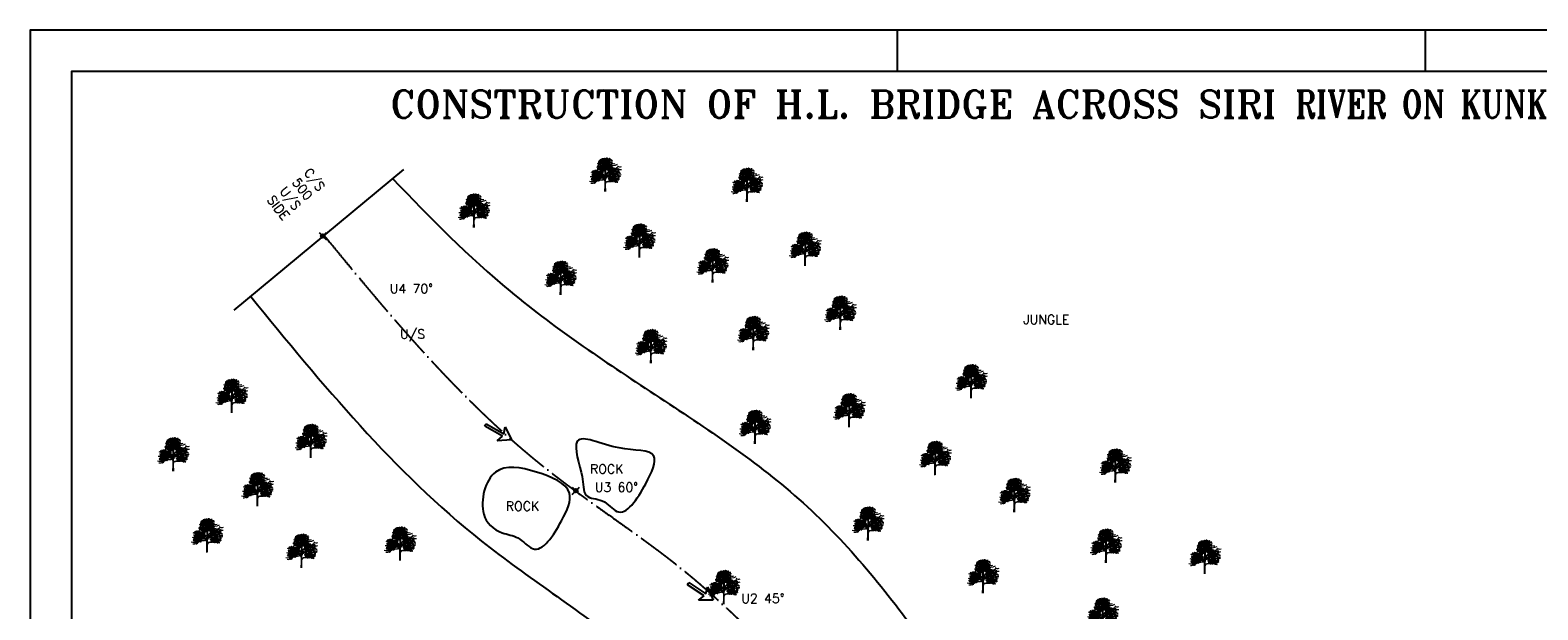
# Model space of a CAD drawing. Header units: millimetres. Extents: x 1046342 to 4871194, y -320379 to 624621.
# Tile 11 of 12: x 3534694 to 4356348, y 308894 to 624621. Entities that reach past the tile are written whole.
import ezdxf

# ---------------------------------------------------------------- set-up
doc = ezdxf.new("R2010")
doc.units = ezdxf.units.MM
doc.header["$LTSCALE"] = 1000
doc.header["$PDMODE"] = 35
doc.header["$PDSIZE"] = 2000
doc.linetypes.add('ACAD_ISO04W100', pattern=[30, 24, -3, 0, -3])
doc.styles.get("Standard").update_dxf_attribs({"font": 'romans.shx'})

# ---------------------------------------------------------------- blocks, each defined once
blk = doc.blocks.new('A2')
for p, q in [((0, 420), (0, 170)), ((210, 420), (210, 410)), ((338, 410), (338, 420))]:
    blk.add_line(p, q)
for points in [[(0, 0), (594, 0), (594, 420), (0, 420)], [(10, 10), (584, 10), (584, 410), (10, 410)]]:
    blk.add_lwpolyline(points, close=True)
blk = doc.blocks.new('ARROW 11')
for p, q in [((-64.1, 0), (-64.1, 2.8)), ((-64.1, 2.8), (-20.9, 2.8)), ((-64.1, -2.8), (-64.1, 0)), ((-20.9, 2.8), (-25.9, 17.5)), ((-25.9, 17.5), (0, 0)), ((0, 0), (-25.9, -17.5)), ((-20.9, -2.8), (-64.1, -2.8)), ((-25.9, -17.5), (-20.9, -2.8))]:
    blk.add_line(p, q)
blk = doc.blocks.new('TREE 34')
at = {"lineweight": 0}
for p, q in [((-0.6, 128.7), (-0.2, 155.6)), ((-0.5, 90.1), (-0.5, 116.2)), ((2.1, 55.8), (2.4, 94.5)), ((-2.8, -0.3), (-1.6, 33.9)), ((-1.6, 33.9), (-1.6, 59.8)), ((-1.4, 69), (-1.1, 82.5)), ((1.9, 37.9), (2, 47.6)), ((2.2, 0), (1.9, 37.9))]:
    blk.add_line(p, q, dxfattribs=at)
at = {"color": 0, "linetype": 'ByBlock', "lineweight": 0}
for centre, radius, start, end in [((-36.2, 178.4), 5.53, 17.29067, 114.82827), ((-33.2, 185.2), 5.65, 198.62033, 293.4986), ((-29.2, 182.6), 5.65, 76.61181, 171.49008), ((-33.4, 188.8), 5.53, 255.28214, 352.81974), ((-21.3, 183.6), 5.65, 76.61181, 171.49008), ((-25.4, 189.8), 5.53, 255.28214, 352.81974), ((-20, 188.3), 5.65, 76.61181, 171.49008), ((-24.2, 194.5), 5.53, 255.28214, 352.81974), ((-19.9, 175.8), 5.65, 76.61181, 171.49008), ((-24.1, 182), 5.53, 255.28214, 352.81974), ((-19.5, 177.1), 5.65, 76.61181, 171.49008), ((-19.5, 177.1), 5.65, 76.61181, 171.49008), ((-23.7, 183.3), 5.53, 255.28214, 352.81974), ((-23.7, 183.3), 5.53, 255.28214, 352.81974), ((-19.7, 179.4), 5.53, 17.29067, 114.82827), ((-16.7, 186.2), 5.65, 198.62033, 293.4986), ((-18.8, 185.2), 5.53, 17.29067, 114.82827), ((-15.8, 192.1), 5.65, 198.62033, 293.4986), ((-6.6, 180.9), 5.65, 76.61181, 171.49008), ((-10.8, 187.1), 5.53, 255.28214, 352.81974), ((-6.4, 179.4), 5.65, 76.61181, 171.49008), ((-10.6, 185.6), 5.53, 255.28214, 352.81974), ((-7, 189.7), 5.65, 231.61691, 326.49518), ((-3.1, 177.7), 5.65, 76.61181, 171.49008), ((-7.2, 183.9), 5.53, 255.28214, 352.81974), ((-2.6, 192), 5.65, 76.61181, 171.49008), ((-6.8, 198.2), 5.53, 255.28214, 352.81974), ((-3.1, 202.3), 5.65, 231.61691, 326.49518), ((0.8, 190.3), 5.65, 76.61181, 171.49008), ((-3.4, 196.5), 5.53, 255.28214, 352.81974), ((1.5, 176.9), 5.65, 76.61181, 171.49008), ((-2.6, 183.1), 5.53, 255.28214, 352.81974), ((4.1, 184.9), 5.65, 76.61181, 171.49008), ((-0.1, 191.1), 5.53, 255.28214, 352.81974), ((5.4, 189.5), 5.65, 76.61181, 171.49008), ((1.2, 195.7), 5.53, 255.28214, 352.81974), ((5.9, 181.3), 5.65, 76.61181, 171.49008), ((1.7, 187.5), 5.53, 255.28214, 352.81974), ((7.9, 175.7), 5.65, 76.61181, 171.49008), ((3.7, 181.9), 5.53, 255.28214, 352.81974), ((8.2, 175), 5.65, 76.61181, 171.49008), ((8.2, 175), 5.65, 76.61181, 171.49008), ((4, 181.2), 5.53, 255.28214, 352.81974), ((4, 181.2), 5.53, 255.28214, 352.81974), ((8.7, 177.7), 5.65, 76.61181, 171.49008), ((9.7, 193.9), 5.65, 76.61181, 171.49008), ((5.5, 200.1), 5.53, 255.28214, 352.81974), ((10.9, 190.3), 5.65, 76.61181, 171.49008), ((6.7, 196.5), 5.53, 255.28214, 352.81974), ((8.5, 179.9), 5.53, 17.29067, 114.82827), ((11.5, 186.7), 5.65, 198.62033, 293.4986), ((12.3, 182.5), 5.65, 76.61181, 171.49008), ((8.1, 188.7), 5.53, 255.28214, 352.81974), ((12.7, 183.8), 5.65, 76.61181, 171.49008), ((12.7, 183.8), 5.65, 76.61181, 171.49008), ((8.5, 190), 5.53, 255.28214, 352.81974), ((8.5, 190), 5.53, 255.28214, 352.81974), ((9.4, 179.4), 5.53, 17.29067, 114.82827), ((12.4, 186.3), 5.65, 198.62033, 293.4986), ((12.4, 186.1), 5.53, 17.29067, 114.82827), ((15.5, 192.9), 5.65, 198.62033, 293.4986), ((13.3, 191.9), 5.53, 17.29067, 114.82827), ((16.4, 198.8), 5.65, 198.62033, 293.4986), ((20.2, 179.5), 5.65, 76.61181, 171.49008), ((16, 185.6), 5.53, 255.28214, 352.81974), ((17.3, 175.3), 5.53, 17.29067, 114.82827), ((20.3, 182.1), 5.65, 198.62033, 293.4986), ((24.3, 179.6), 5.65, 76.61181, 171.49008), ((20.1, 185.7), 5.53, 255.28214, 352.81974), ((25.5, 187.6), 5.65, 76.61181, 171.49008), ((21.4, 193.8), 5.53, 255.28214, 352.81974), ((26.2, 190.6), 5.53, 50.28724, 147.82484), ((25, 198), 5.65, 231.61691, 326.49518), ((-77.9, 97.6), 5.65, 15.23442, 110.1127), ((-74.5, 104.2), 5.53, 193.90476, 291.44236), ((-76.9, 92.7), 5.65, 15.23442, 110.1127), ((-73.4, 99.4), 5.53, 193.90476, 291.44236), ((-71.4, 117.7), 5.65, 76.61181, 171.49008), ((-75.6, 123.9), 5.53, 255.28214, 352.81974), ((-69, 113.2), 5.65, 76.61181, 171.49008), ((-73.2, 119.4), 5.53, 255.28214, 352.81974), ((-72, 95.9), 5.65, 15.23442, 110.1127), ((-68.6, 102.5), 5.53, 193.90476, 291.44236), ((-65.2, 100.2), 5.65, 76.61181, 171.49008), ((-69.4, 106.4), 5.53, 255.28214, 352.81974), ((-68, 88.6), 5.65, 15.23442, 110.1127), ((-64.6, 95.3), 5.53, 193.90476, 291.44236), ((-67.9, 84.9), 5.65, 15.23442, 110.1127), ((-64.4, 91.5), 5.53, 193.90476, 291.44236), ((-63.9, 104.6), 5.65, 76.61181, 171.49008), ((-68, 110.8), 5.53, 255.28214, 352.81974), ((-65.8, 113.9), 5.53, 17.29067, 114.82827), ((-62.7, 120.7), 5.65, 198.62033, 293.4986), ((-63.2, 107.6), 5.53, 50.28724, 147.82484), ((-64.4, 115), 5.65, 231.61691, 326.49518), ((-64, 92.6), 5.65, 15.23442, 110.1127), ((-60.6, 99.3), 5.53, 193.90476, 291.44236), ((-60, 120.7), 5.65, 76.61181, 171.49008), ((-64.2, 126.8), 5.53, 255.28214, 352.81974), ((-60.9, 98.1), 5.65, 15.23442, 110.1127), ((-57.4, 104.8), 5.53, 193.90476, 291.44236), ((-56.7, 115.2), 5.65, 76.61181, 171.49008), ((-60.8, 121.4), 5.53, 255.28214, 352.81974), ((-55.9, 108.5), 5.65, 76.61181, 171.49008), ((-60.1, 114.7), 5.53, 255.28214, 352.81974), ((-59.3, 93.7), 5.65, 15.23442, 110.1127), ((-55.9, 100.4), 5.53, 193.90476, 291.44236), ((-55.4, 119.9), 5.65, 76.61181, 171.49008), ((-59.6, 126.1), 5.53, 255.28214, 352.81974), ((-54.7, 113.1), 5.65, 76.61181, 171.49008), ((-58.8, 119.3), 5.53, 255.28214, 352.81974), ((-52.2, 107.1), 5.65, 76.61181, 171.49008), ((-56.4, 113.3), 5.53, 255.28214, 352.81974), ((-54.9, 108.8), 5.53, 17.29067, 114.82827), ((-51.9, 115.6), 5.65, 198.62033, 293.4986), ((-51.1, 119.9), 5.65, 76.61181, 171.49008), ((-55.3, 126.1), 5.53, 255.28214, 352.81974), ((-50.4, 85), 5.65, 76.61181, 171.49008), ((-54.6, 91.2), 5.53, 255.28214, 352.81974), ((-53.4, 92), 5.65, 15.23442, 110.1127), ((-50, 98.7), 5.53, 193.90476, 291.44236), ((-51, 95.4), 5.65, 231.61691, 326.49518), ((-47.8, 118.2), 5.65, 76.61181, 171.49008), ((-51.9, 124.4), 5.53, 255.28214, 352.81974), ((-44.4, 112.8), 5.65, 76.61181, 171.49008), ((-48.6, 119), 5.53, 255.28214, 352.81974), ((-43.2, 117.4), 5.65, 76.61181, 171.49008), ((-47.3, 123.6), 5.53, 255.28214, 352.81974), ((-42.7, 104.5), 5.65, 76.61181, 171.49008), ((-46.9, 110.7), 5.53, 255.28214, 352.81974), ((-42.1, 107.5), 5.53, 50.28724, 147.82484), ((-43.3, 114.8), 5.65, 231.61691, 326.49518), ((-39.4, 108.9), 5.65, 76.61181, 171.49008), ((-39.4, 108.9), 5.65, 76.61181, 171.49008), ((-42.7, 99), 5.65, 15.23442, 110.1127), ((-39.2, 105.6), 5.53, 193.90476, 291.44236), ((-37.8, 161), 5.65, 76.61181, 171.49008), ((-42, 167.2), 5.53, 255.28214, 352.81974), ((-37, 137.8), 5.65, 76.61181, 171.49008), ((-41.1, 144), 5.53, 255.28214, 352.81974), ((-37.2, 164), 5.53, 50.28724, 147.82484), ((-38.4, 171.4), 5.65, 231.61691, 326.49518), ((-36.6, 118), 5.65, 198.62033, 293.4986), ((-36.3, 140.7), 5.53, 50.28724, 147.82484), ((-37.5, 148.1), 5.65, 231.61691, 326.49518), ((-35.2, 94.7), 5.65, 76.61181, 171.49008), ((-39.4, 100.9), 5.53, 255.28214, 352.81974), ((-34.8, 108.4), 5.65, 76.61181, 171.49008), ((-39, 114.6), 5.53, 255.28214, 352.81974), ((-34.4, 165.5), 5.65, 76.61181, 171.49008), ((-34.4, 165.5), 5.65, 76.61181, 171.49008), ((-34.5, 159.4), 5.65, 76.61181, 171.49008), ((-38.6, 165.5), 5.53, 255.28214, 352.81974), ((-37.8, 102.1), 5.65, 15.23442, 110.1127), ((-34.4, 108.8), 5.53, 193.90476, 291.44236), ((-33.6, 142.2), 5.65, 76.61181, 171.49008), ((-33.6, 142.2), 5.65, 76.61181, 171.49008), ((-33.6, 136.1), 5.65, 76.61181, 171.49008), ((-37.8, 142.3), 5.53, 255.28214, 352.81974), ((-36.8, 97.3), 5.65, 15.23442, 110.1127), ((-33.3, 103.9), 5.53, 193.90476, 291.44236), ((-32.9, 88.4), 5.65, 76.61181, 171.49008), ((-32.9, 88.4), 5.65, 76.61181, 171.49008), ((-37, 94.6), 5.53, 255.28214, 352.81974), ((-37, 94.6), 5.53, 255.28214, 352.81974), ((-31.1, 153.9), 5.65, 76.61181, 171.49008), ((-30.8, 151.3), 5.65, 198.62033, 293.4986), ((-30.2, 130.7), 5.65, 76.61181, 171.49008), ((-34.4, 136.9), 5.53, 255.28214, 352.81974), ((-29.9, 164.9), 5.65, 76.61181, 171.49008), ((-34.1, 171.1), 5.53, 255.28214, 352.81974), ((-29.8, 158.6), 5.65, 76.61181, 171.49008), ((-34, 164.8), 5.53, 255.28214, 352.81974), ((-29, 141.6), 5.65, 76.61181, 171.49008), ((-33.2, 147.8), 5.53, 255.28214, 352.81974), ((-29, 135.3), 5.65, 76.61181, 171.49008), ((-33.2, 141.5), 5.53, 255.28214, 352.81974), ((-28.5, 106.5), 5.65, 76.61181, 171.49008), ((-32.7, 112.7), 5.53, 255.28214, 352.81974), ((-31.9, 100.4), 5.65, 15.23442, 110.1127), ((-28.5, 107.1), 5.53, 193.90476, 291.44236), ((-29.1, 116.8), 5.65, 231.61691, 326.49518), ((-25.1, 104.8), 5.65, 76.61181, 171.49008), ((-29.3, 111), 5.53, 255.28214, 352.81974), ((-25.3, 147.5), 5.53, 50.28724, 147.82484), ((-26.5, 154.8), 5.65, 231.61691, 326.49518), ((-25.3, 132.3), 5.53, 50.28724, 147.82484), ((-26.5, 139.7), 5.65, 231.61691, 326.49518), ((-24.3, 169), 5.65, 76.61181, 171.49008), ((-28.5, 175.2), 5.53, 255.28214, 352.81974), ((-27.9, 93.2), 5.65, 15.23442, 110.1127), ((-24.5, 99.8), 5.53, 193.90476, 291.44236), ((-27.8, 89.4), 5.65, 15.23442, 110.1127), ((-24.3, 96), 5.53, 193.90476, 291.44236), ((-23.4, 171), 5.65, 76.61181, 171.49008), ((-26.2, 85), 5.65, 15.23442, 110.1127), ((-22.8, 91.6), 5.53, 193.90476, 291.44236), ((-22.5, 148.9), 5.65, 76.61181, 171.49008), ((-22.5, 148.9), 5.65, 76.61181, 171.49008), ((-22.6, 142.8), 5.65, 76.61181, 171.49008), ((-26.7, 149), 5.53, 255.28214, 352.81974), ((-22.5, 133.7), 5.65, 76.61181, 171.49008), ((-22.5, 133.7), 5.65, 76.61181, 171.49008), ((-22.6, 127.6), 5.65, 76.61181, 171.49008), ((-26.7, 133.8), 5.53, 255.28214, 352.81974), ((-22.4, 135.9), 5.65, 198.62033, 293.4986), ((-23.7, 173.2), 5.53, 17.29067, 114.82827), ((-20.7, 180), 5.65, 198.62033, 293.4986), ((-23.9, 97.2), 5.65, 15.23442, 110.1127), ((-20.5, 103.8), 5.53, 193.90476, 291.44236), ((-21, 114.5), 5.53, 50.28724, 147.82484), ((-22.1, 121.9), 5.65, 231.61691, 326.49518), ((-22.8, 172.7), 5.53, 17.29067, 114.82827), ((-19.8, 179.6), 5.65, 198.62033, 293.4986), ((-19.8, 158), 5.65, 198.62033, 293.4986), ((-19.8, 142.8), 5.65, 198.62033, 293.4986), ((-18.2, 115.9), 5.65, 76.61181, 171.49008), ((-18.2, 115.9), 5.65, 76.61181, 171.49008), ((-18.2, 109.8), 5.65, 76.61181, 171.49008), ((-22.4, 116), 5.53, 255.28214, 352.81974), ((-18, 148.4), 5.65, 76.61181, 171.49008), ((-22.2, 154.6), 5.53, 255.28214, 352.81974), ((-18, 133.2), 5.65, 76.61181, 171.49008), ((-22.2, 139.4), 5.53, 255.28214, 352.81974), ((-17.9, 166.8), 5.65, 76.61181, 171.49008), ((-22.1, 173), 5.53, 255.28214, 352.81974), ((-18, 142), 5.65, 76.61181, 171.49008), ((-22.1, 148.2), 5.53, 255.28214, 352.81974), ((-18, 126.9), 5.65, 76.61181, 171.49008), ((-22.1, 133), 5.53, 255.28214, 352.81974), ((-20.8, 102.7), 5.65, 15.23442, 110.1127), ((-17.3, 109.3), 5.53, 193.90476, 291.44236), ((-19.2, 98.3), 5.65, 15.23442, 110.1127), ((-15.8, 104.9), 5.53, 193.90476, 291.44236), ((-15.5, 160.5), 5.65, 76.61181, 171.49008), ((-15.5, 160.5), 5.65, 76.61181, 171.49008), ((-19.7, 166.7), 5.53, 255.28214, 352.81974), ((-19.7, 166.7), 5.53, 255.28214, 352.81974), ((-15.4, 125), 5.65, 198.62033, 293.4986), ((-13.7, 115.4), 5.65, 76.61181, 171.49008), ((-17.8, 121.6), 5.53, 255.28214, 352.81974), ((-13.6, 109.1), 5.65, 76.61181, 171.49008), ((-17.8, 115.2), 5.53, 255.28214, 352.81974), ((-15.8, 162.7), 5.53, 17.29067, 114.82827), ((-12.8, 169.5), 5.65, 198.62033, 293.4986), ((-12, 172.8), 5.65, 76.61181, 171.49008), ((-16.2, 178.9), 5.53, 255.28214, 352.81974), ((-14.9, 168.6), 5.53, 17.29067, 114.82827), ((-11.8, 175.4), 5.65, 198.62033, 293.4986), ((-11.4, 127.5), 5.53, 50.28724, 147.82484), ((-12.6, 134.9), 5.65, 231.61691, 326.49518), ((-13.3, 96.6), 5.65, 15.23442, 110.1127), ((-9.9, 103.2), 5.53, 193.90476, 291.44236), ((-10.5, 144), 5.53, 50.28724, 147.82484), ((-11.7, 151.4), 5.65, 231.61691, 326.49518), ((-8.7, 129), 5.65, 76.61181, 171.49008), ((-8.7, 129), 5.65, 76.61181, 171.49008), ((-8.7, 122.9), 5.65, 76.61181, 171.49008), ((-12.8, 129), 5.53, 255.28214, 352.81974), ((-7.9, 172.9), 5.65, 76.61181, 171.49008), ((-12, 179), 5.53, 255.28214, 352.81974), ((-7.8, 145.5), 5.65, 76.61181, 171.49008), ((-7.8, 145.5), 5.65, 76.61181, 171.49008), ((-7.8, 139.4), 5.65, 76.61181, 171.49008), ((-12, 145.5), 5.53, 255.28214, 352.81974), ((-7.5, 157.5), 5.53, 50.28724, 147.82484), ((-8.7, 164.8), 5.65, 231.61691, 326.49518), ((-5.9, 138), 5.65, 198.62033, 293.4986), ((-5, 154.5), 5.65, 198.62033, 293.4986), ((-4.7, 158.9), 5.65, 76.61181, 171.49008), ((-4.7, 158.9), 5.65, 76.61181, 171.49008), ((-4.7, 152.8), 5.65, 76.61181, 171.49008), ((-8.9, 159), 5.53, 255.28214, 352.81974), ((-4.1, 128.4), 5.65, 76.61181, 171.49008), ((-8.3, 134.6), 5.53, 255.28214, 352.81974), ((-4.1, 122.1), 5.65, 76.61181, 171.49008), ((-8.2, 128.3), 5.53, 255.28214, 352.81974), ((-3.2, 144.9), 5.65, 76.61181, 171.49008), ((-7.4, 151.1), 5.53, 255.28214, 352.81974), ((-3.2, 138.6), 5.65, 76.61181, 171.49008), ((-7.4, 144.8), 5.53, 255.28214, 352.81974), ((-2, 168), 5.65, 198.62033, 293.4986), ((-0.7, 163), 5.65, 76.61181, 171.49008), ((-4.9, 169.2), 5.53, 255.28214, 352.81974), ((-0.2, 158.4), 5.65, 76.61181, 171.49008), ((-4.4, 164.5), 5.53, 255.28214, 352.81974), ((-0.1, 152), 5.65, 76.61181, 171.49008), ((-4.3, 158.2), 5.53, 255.28214, 352.81974), ((0.3, 172.3), 5.65, 76.61181, 171.49008), ((-3.9, 178.5), 5.53, 255.28214, 352.81974), ((-2.9, 159.7), 5.65, 15.23442, 110.1127), ((0.5, 166.3), 5.53, 193.90476, 291.44236), ((4.6, 155.5), 5.65, 76.61181, 171.49008), ((0.4, 161.7), 5.53, 255.28214, 352.81974), ((1.9, 162.9), 5.65, 15.23442, 110.1127), ((5.4, 169.5), 5.53, 193.90476, 291.44236), ((3, 158), 5.65, 15.23442, 110.1127), ((6.4, 164.6), 5.53, 193.90476, 291.44236), ((6.9, 149.1), 5.65, 76.61181, 171.49008), ((6.9, 149.1), 5.65, 76.61181, 171.49008), ((2.7, 155.3), 5.53, 255.28214, 352.81974), ((2.7, 155.3), 5.53, 255.28214, 352.81974), ((7.3, 91), 5.53, 50.28724, 147.82484), ((6.1, 98.4), 5.65, 231.61691, 326.49518), ((9, 134.4), 5.53, 50.28724, 147.82484), ((7.8, 141.8), 5.65, 231.61691, 326.49518), ((10, 92.5), 5.65, 76.61181, 171.49008), ((10, 92.5), 5.65, 76.61181, 171.49008), ((10, 86.4), 5.65, 76.61181, 171.49008), ((5.8, 92.6), 5.53, 255.28214, 352.81974), ((11.3, 167.2), 5.65, 76.61181, 171.49008), ((7.1, 173.4), 5.53, 255.28214, 352.81974), ((7.9, 161.2), 5.65, 15.23442, 110.1127), ((11.3, 167.8), 5.53, 193.90476, 291.44236), ((11.8, 135.9), 5.65, 76.61181, 171.49008), ((11.8, 135.9), 5.65, 76.61181, 171.49008), ((11.8, 129.8), 5.65, 76.61181, 171.49008), ((7.6, 136), 5.53, 255.28214, 352.81974), ((8.9, 144.6), 5.65, 15.23442, 110.1127), ((12.3, 151.2), 5.53, 193.90476, 291.44236), ((10.7, 177.5), 5.65, 231.61691, 326.49518), ((12.8, 101.6), 5.65, 198.62033, 293.4986), ((14.3, 173.5), 5.65, 76.61181, 171.49008), ((10.1, 179.7), 5.53, 255.28214, 352.81974), ((14.6, 91.9), 5.65, 76.61181, 171.49008), ((10.4, 98.1), 5.53, 255.28214, 352.81974), ((14.6, 85.6), 5.65, 76.61181, 171.49008), ((10.4, 91.8), 5.53, 255.28214, 352.81974), ((14.6, 165.5), 5.65, 76.61181, 171.49008), ((10.5, 171.7), 5.53, 255.28214, 352.81974), ((14.5, 145), 5.65, 198.62033, 293.4986), ((11.9, 153.9), 5.65, 15.23442, 110.1127), ((15.3, 160.5), 5.53, 193.90476, 291.44236), ((12, 150.1), 5.65, 15.23442, 110.1127), ((15.4, 156.8), 5.53, 193.90476, 291.44236), ((16.3, 135.3), 5.65, 76.61181, 171.49008), ((12.1, 141.5), 5.53, 255.28214, 352.81974), ((16.4, 129), 5.65, 76.61181, 171.49008), ((12.2, 135.2), 5.53, 255.28214, 352.81974), ((16.6, 167.2), 5.65, 76.61181, 171.49008), ((16.6, 167.2), 5.65, 76.61181, 171.49008), ((12.5, 173.4), 5.53, 255.28214, 352.81974), ((12.5, 173.4), 5.53, 255.28214, 352.81974), ((13.5, 145.7), 5.65, 15.23442, 110.1127), ((17, 152.4), 5.53, 193.90476, 291.44236), ((15.8, 157.9), 5.65, 15.23442, 110.1127), ((19.3, 164.5), 5.53, 193.90476, 291.44236), ((16.4, 169.4), 5.53, 17.29067, 114.82827), ((19.4, 176.2), 5.65, 198.62033, 293.4986), ((19.4, 126.6), 5.53, 50.28724, 147.82484), ((18.3, 134), 5.65, 231.61691, 326.49518), ((22.2, 128.1), 5.65, 76.61181, 171.49008), ((22.2, 128.1), 5.65, 76.61181, 171.49008), ((22.2, 122), 5.65, 76.61181, 171.49008), ((18, 128.2), 5.53, 255.28214, 352.81974), ((19, 163.4), 5.65, 15.23442, 110.1127), ((22.4, 170.1), 5.53, 193.90476, 291.44236), ((19.4, 144), 5.65, 15.23442, 110.1127), ((22.9, 150.7), 5.53, 193.90476, 291.44236), ((19.9, 116.8), 5.65, 15.23442, 110.1127), ((23.3, 123.5), 5.53, 193.90476, 291.44236), ((22.9, 98.9), 5.53, 50.28724, 147.82484), ((21.7, 106.2), 5.65, 231.61691, 326.49518), ((20.5, 159), 5.65, 15.23442, 110.1127), ((24, 165.6), 5.53, 193.90476, 291.44236), ((25, 137.2), 5.65, 198.62033, 293.4986), ((25.7, 100.3), 5.65, 76.61181, 171.49008), ((25.7, 100.3), 5.65, 76.61181, 171.49008), ((25.7, 94.2), 5.65, 76.61181, 171.49008), ((21.5, 100.4), 5.53, 255.28214, 352.81974), ((26.7, 127.5), 5.65, 76.61181, 171.49008), ((22.6, 133.7), 5.53, 255.28214, 352.81974), ((26.8, 121.2), 5.65, 76.61181, 171.49008), ((22.6, 127.4), 5.53, 255.28214, 352.81974), ((27.3, 112.6), 5.65, 76.61181, 171.49008), ((23.2, 118.8), 5.53, 255.28214, 352.81974), ((24.4, 144.1), 5.65, 15.23442, 110.1127), ((27.8, 150.7), 5.53, 193.90476, 291.44236), ((24.7, 120), 5.65, 15.23442, 110.1127), ((28.2, 126.6), 5.53, 193.90476, 291.44236), ((28.4, 109.4), 5.65, 198.62033, 293.4986), ((25.8, 115.1), 5.65, 15.23442, 110.1127), ((29.2, 121.8), 5.53, 193.90476, 291.44236), ((29.7, 106.2), 5.65, 76.61181, 171.49008), ((29.7, 106.2), 5.65, 76.61181, 171.49008), ((25.5, 112.4), 5.53, 255.28214, 352.81974), ((25.5, 112.4), 5.53, 255.28214, 352.81974), ((26.4, 157.3), 5.65, 15.23442, 110.1127), ((29.9, 163.9), 5.53, 193.90476, 291.44236), ((30.2, 99.8), 5.65, 76.61181, 171.49008), ((26, 105.9), 5.53, 255.28214, 352.81974), ((30.3, 93.4), 5.65, 76.61181, 171.49008), ((26.1, 99.6), 5.53, 255.28214, 352.81974), ((31.8, 139.8), 5.65, 76.61181, 171.49008), ((27.6, 146), 5.53, 255.28214, 352.81974), ((29.2, 147.2), 5.65, 15.23442, 110.1127), ((32.6, 153.9), 5.53, 193.90476, 291.44236), ((30.3, 142.4), 5.65, 15.23442, 110.1127), ((33.7, 149), 5.53, 193.90476, 291.44236), ((34.1, 124.3), 5.65, 76.61181, 171.49008), ((29.9, 130.5), 5.53, 255.28214, 352.81974), ((34.2, 133.5), 5.65, 76.61181, 171.49008), ((34.2, 133.5), 5.65, 76.61181, 171.49008), ((30, 139.7), 5.53, 255.28214, 352.81974), ((30, 139.7), 5.53, 255.28214, 352.81974), ((30.6, 118.3), 5.65, 15.23442, 110.1127), ((34.1, 124.9), 5.53, 193.90476, 291.44236), ((31.6, 101.7), 5.65, 15.23442, 110.1127), ((35.1, 108.4), 5.53, 193.90476, 291.44236), ((33.5, 134.7), 5.65, 231.61691, 326.49518), ((33.3, 167.7), 5.65, 15.23442, 110.1127), ((36.7, 174.4), 5.53, 193.90476, 291.44236), ((37.4, 122.6), 5.65, 76.61181, 171.49008), ((33.2, 128.8), 5.53, 255.28214, 352.81974), ((34.7, 111), 5.65, 15.23442, 110.1127), ((38.1, 117.7), 5.53, 193.90476, 291.44236), ((38.5, 151.6), 5.65, 76.61181, 171.49008), ((34.3, 157.8), 5.53, 255.28214, 352.81974), ((34.8, 107.3), 5.65, 15.23442, 110.1127), ((38.2, 113.9), 5.53, 193.90476, 291.44236), ((35.1, 145.5), 5.65, 15.23442, 110.1127), ((38.5, 152.2), 5.53, 193.90476, 291.44236), ((36.1, 129), 5.65, 15.23442, 110.1127), ((39.5, 135.6), 5.53, 193.90476, 291.44236), ((36.3, 102.8), 5.65, 15.23442, 110.1127), ((39.8, 109.5), 5.53, 193.90476, 291.44236), ((38, 161.9), 5.65, 231.61691, 326.49518), ((40.7, 163.5), 5.65, 76.61181, 171.49008), ((36.6, 169.7), 5.53, 255.28214, 352.81974), ((38.6, 115), 5.65, 15.23442, 110.1127), ((42.1, 121.7), 5.53, 193.90476, 291.44236), ((40.8, 130.1), 5.65, 15.23442, 110.1127), ((44.2, 136.7), 5.53, 193.90476, 291.44236), ((41.8, 120.5), 5.65, 15.23442, 110.1127), ((45.2, 127.2), 5.53, 193.90476, 291.44236), ((42.2, 101.1), 5.65, 15.23442, 110.1127), ((45.7, 107.8), 5.53, 193.90476, 291.44236), ((46, 87.3), 5.65, 76.61181, 171.49008), ((41.8, 93.5), 5.53, 255.28214, 352.81974), ((46.8, 89.2), 5.65, 76.61181, 171.49008), ((43.3, 116.1), 5.65, 15.23442, 110.1127), ((46.8, 122.8), 5.53, 193.90476, 291.44236), ((49, 101.9), 5.65, 76.61181, 171.49008), ((44.8, 108.1), 5.53, 255.28214, 352.81974), ((46.6, 91.5), 5.53, 17.29067, 114.82827), ((49.6, 98.3), 5.65, 198.62033, 293.4986), ((46.7, 128.4), 5.65, 15.23442, 110.1127), ((50.1, 135), 5.53, 193.90476, 291.44236), ((50.4, 94), 5.65, 76.61181, 171.49008), ((46.2, 100.2), 5.53, 255.28214, 352.81974), ((47.5, 91), 5.53, 17.29067, 114.82827), ((50.5, 97.8), 5.65, 198.62033, 293.4986), ((50.8, 95.4), 5.65, 76.61181, 171.49008), ((50.8, 95.4), 5.65, 76.61181, 171.49008), ((46.6, 101.6), 5.53, 255.28214, 352.81974), ((46.6, 101.6), 5.53, 255.28214, 352.81974), ((52.4, 85.1), 5.65, 76.61181, 171.49008), ((48.2, 91.3), 5.53, 255.28214, 352.81974), ((49.2, 114.4), 5.65, 15.23442, 110.1127), ((52.7, 121.1), 5.53, 193.90476, 291.44236), ((50.5, 97.6), 5.53, 17.29067, 114.82827), ((53.6, 104.4), 5.65, 198.62033, 293.4986), ((51.4, 103.5), 5.53, 17.29067, 114.82827), ((54.5, 110.3), 5.65, 198.62033, 293.4986), ((54.9, 126.6), 5.53, 50.28724, 147.82484), ((53.7, 134), 5.65, 231.61691, 326.49518), ((57.6, 128.1), 5.65, 76.61181, 171.49008), ((57.6, 128.1), 5.65, 76.61181, 171.49008), ((57.6, 121.9), 5.65, 76.61181, 171.49008), ((53.5, 128.1), 5.53, 255.28214, 352.81974), ((58.3, 91), 5.65, 76.61181, 171.49008), ((54.1, 97.2), 5.53, 255.28214, 352.81974), ((55.4, 86.8), 5.53, 17.29067, 114.82827), ((58.4, 93.7), 5.65, 198.62033, 293.4986), ((60.4, 137.1), 5.65, 198.62033, 293.4986), ((62.2, 127.5), 5.65, 76.61181, 171.49008), ((58, 133.7), 5.53, 255.28214, 352.81974), ((62.2, 121.2), 5.65, 76.61181, 171.49008), ((58.1, 127.4), 5.53, 255.28214, 352.81974), ((62.4, 91.1), 5.65, 76.61181, 171.49008), ((58.2, 97.3), 5.53, 255.28214, 352.81974), ((63.6, 99.2), 5.65, 76.61181, 171.49008), ((59.4, 105.4), 5.53, 255.28214, 352.81974), ((64.3, 102.1), 5.53, 50.28724, 147.82484), ((63.1, 109.5), 5.65, 231.61691, 326.49518), ((67.3, 130.5), 5.65, 76.61181, 171.49008), ((67.3, 130.5), 5.65, 76.61181, 171.49008), ((63.1, 136.7), 5.53, 255.28214, 352.81974), ((63.1, 136.7), 5.53, 255.28214, 352.81974), ((64.6, 109.7), 5.65, 15.23442, 110.1127), ((68, 116.3), 5.53, 193.90476, 291.44236), ((70, 139.6), 5.65, 198.62033, 293.4986), ((72, 105.4), 5.65, 76.61181, 171.49008), ((67.8, 111.6), 5.53, 255.28214, 352.81974), ((69.4, 112.9), 5.65, 15.23442, 110.1127), ((72.9, 119.5), 5.53, 193.90476, 291.44236), ((70.5, 108), 5.65, 15.23442, 110.1127), ((73.9, 114.6), 5.53, 193.90476, 291.44236), ((74.4, 99.1), 5.65, 76.61181, 171.49008), ((74.4, 99.1), 5.65, 76.61181, 171.49008), ((70.2, 105.3), 5.53, 255.28214, 352.81974), ((70.2, 105.3), 5.53, 255.28214, 352.81974), ((77.2, 128.8), 5.65, 76.61181, 171.49008), ((73.1, 135), 5.53, 255.28214, 352.81974), ((78.1, 130.8), 5.65, 76.61181, 171.49008), ((78.7, 117.2), 5.65, 76.61181, 171.49008), ((74.6, 123.4), 5.53, 255.28214, 352.81974), ((75.3, 111.2), 5.65, 15.23442, 110.1127), ((78.8, 117.8), 5.53, 193.90476, 291.44236), ((79.4, 88), 5.65, 76.61181, 171.49008), ((75.2, 94.2), 5.53, 255.28214, 352.81974), ((76.3, 94.6), 5.65, 15.23442, 110.1127), ((79.8, 101.2), 5.53, 193.90476, 291.44236), ((78.2, 127.5), 5.65, 231.61691, 326.49518), ((-73.5, 80.1), 5.65, 76.61181, 171.49008), ((-77.7, 86.2), 5.53, 255.28214, 352.81974), ((-73, 83.8), 5.65, 76.61181, 171.49008), ((-73, 83.8), 5.65, 76.61181, 171.49008), ((-77.1, 90), 5.53, 255.28214, 352.81974), ((-77.1, 90), 5.53, 255.28214, 352.81974), ((-70.1, 78.4), 5.65, 76.61181, 171.49008), ((-74.3, 84.6), 5.53, 255.28214, 352.81974), ((-69.8, 58.3), 5.65, 76.61181, 171.49008), ((-74, 64.5), 5.53, 255.28214, 352.81974), ((-69, 60.3), 5.65, 76.61181, 171.49008), ((-66.8, 72.9), 5.65, 76.61181, 171.49008), ((-71, 79.1), 5.53, 255.28214, 352.81974), ((-69.2, 62.5), 5.53, 17.29067, 114.82827), ((-66.2, 69.4), 5.65, 198.62033, 293.4986), ((-65.5, 77.6), 5.65, 76.61181, 171.49008), ((-69.7, 83.8), 5.53, 255.28214, 352.81974), ((-65.4, 65.1), 5.65, 76.61181, 171.49008), ((-69.6, 71.3), 5.53, 255.28214, 352.81974), ((-68.3, 62.1), 5.53, 17.29067, 114.82827), ((-65.3, 68.9), 5.65, 198.62033, 293.4986), ((-65, 66.5), 5.65, 76.61181, 171.49008), ((-65, 66.5), 5.65, 76.61181, 171.49008), ((-69.2, 72.6), 5.53, 255.28214, 352.81974), ((-69.2, 72.6), 5.53, 255.28214, 352.81974), ((-63.4, 56.2), 5.65, 76.61181, 171.49008), ((-67.6, 62.4), 5.53, 255.28214, 352.81974), ((-66.3, 80.4), 5.65, 15.23442, 110.1127), ((-65.3, 68.7), 5.53, 17.29067, 114.82827), ((-62.3, 75.5), 5.65, 198.62033, 293.4986), ((-64.4, 74.6), 5.53, 17.29067, 114.82827), ((-61.4, 81.4), 5.65, 198.62033, 293.4986), ((-61.1, 49.8), 5.65, 76.61181, 171.49008), ((-61.1, 49.8), 5.65, 76.61181, 171.49008), ((-65.2, 56), 5.53, 255.28214, 352.81974), ((-65.2, 56), 5.53, 255.28214, 352.81974), ((-64.6, 77.5), 5.65, 15.23442, 110.1127), ((-61.1, 84.2), 5.53, 193.90476, 291.44236), ((-61.3, 52), 5.53, 17.29067, 114.82827), ((-58.3, 58.9), 5.65, 198.62033, 293.4986), ((-57.5, 62.1), 5.65, 76.61181, 171.49008), ((-61.7, 68.3), 5.53, 255.28214, 352.81974), ((-57.1, 73.3), 5.65, 76.61181, 171.49008), ((-61.3, 79.5), 5.53, 255.28214, 352.81974), ((-60.4, 57.9), 5.53, 17.29067, 114.82827), ((-57.4, 64.8), 5.65, 198.62033, 293.4986), ((-60.4, 78.7), 5.65, 15.23442, 110.1127), ((-59.7, 80.7), 5.65, 15.23442, 110.1127), ((-56.3, 87.3), 5.53, 193.90476, 291.44236), ((-58.7, 75.8), 5.65, 15.23442, 110.1127), ((-55.2, 82.5), 5.53, 193.90476, 291.44236), ((-54.8, 66.9), 5.65, 76.61181, 171.49008), ((-54.8, 66.9), 5.65, 76.61181, 171.49008), ((-58.9, 73.1), 5.53, 255.28214, 352.81974), ((-58.9, 73.1), 5.53, 255.28214, 352.81974), ((-53.8, 79), 5.65, 15.23442, 110.1127), ((-50.4, 85.6), 5.53, 193.90476, 291.44236), ((-52.8, 62.4), 5.65, 15.23442, 110.1127), ((-49.4, 69.1), 5.53, 193.90476, 291.44236), ((-47, 83.3), 5.65, 76.61181, 171.49008), ((-51.2, 89.5), 5.53, 255.28214, 352.81974), ((-49.8, 71.7), 5.65, 15.23442, 110.1127), ((-46.4, 78.4), 5.53, 193.90476, 291.44236), ((-49.7, 68), 5.65, 15.23442, 110.1127), ((-46.2, 74.6), 5.53, 193.90476, 291.44236), ((-48.1, 63.5), 5.65, 15.23442, 110.1127), ((-44.7, 70.2), 5.53, 193.90476, 291.44236), ((-45.8, 75.7), 5.65, 15.23442, 110.1127), ((-42.4, 82.4), 5.53, 193.90476, 291.44236), ((-42.7, 81.2), 5.65, 15.23442, 110.1127), ((-39.2, 87.9), 5.53, 193.90476, 291.44236), ((-42.2, 61.8), 5.65, 15.23442, 110.1127), ((-38.8, 68.5), 5.53, 193.90476, 291.44236), ((-41.1, 76.8), 5.65, 15.23442, 110.1127), ((-37.7, 83.5), 5.53, 193.90476, 291.44236), ((-35.2, 75.1), 5.65, 15.23442, 110.1127), ((-31.8, 81.8), 5.53, 193.90476, 291.44236), ((-30.9, 83.9), 5.65, 15.23442, 110.1127), ((-27.5, 90.5), 5.53, 193.90476, 291.44236), ((-20.3, 83.3), 5.65, 15.23442, 110.1127), ((-16.9, 89.9), 5.53, 193.90476, 291.44236), ((-11.4, 75.8), 5.53, 50.28724, 147.82484), ((-12.6, 83.2), 5.65, 231.61691, 326.49518), ((-8.7, 77.3), 5.65, 76.61181, 171.49008), ((-8.7, 77.3), 5.65, 76.61181, 171.49008), ((-8.7, 71.2), 5.65, 76.61181, 171.49008), ((-12.8, 77.4), 5.53, 255.28214, 352.81974), ((-5.9, 86.4), 5.65, 198.62033, 293.4986), ((-4.1, 76.7), 5.65, 76.61181, 171.49008), ((-8.3, 82.9), 5.53, 255.28214, 352.81974), ((-4.1, 70.4), 5.65, 76.61181, 171.49008), ((-8.2, 76.6), 5.53, 255.28214, 352.81974), ((19, 73.5), 5.65, 15.23442, 110.1127), ((22.4, 80.1), 5.53, 193.90476, 291.44236), ((26.4, 69.3), 5.65, 76.61181, 171.49008), ((22.3, 75.5), 5.53, 255.28214, 352.81974), ((23.8, 76.7), 5.65, 15.23442, 110.1127), ((27.3, 83.3), 5.53, 193.90476, 291.44236), ((24.9, 71.8), 5.65, 15.23442, 110.1127), ((28.3, 78.4), 5.53, 193.90476, 291.44236), ((28.8, 62.9), 5.65, 76.61181, 171.49008), ((28.8, 62.9), 5.65, 76.61181, 171.49008), ((24.6, 69.1), 5.53, 255.28214, 352.81974), ((24.6, 69.1), 5.53, 255.28214, 352.81974), ((33.2, 81), 5.65, 76.61181, 171.49008), ((29, 87.2), 5.53, 255.28214, 352.81974), ((29.7, 75), 5.65, 15.23442, 110.1127), ((33.2, 81.6), 5.53, 193.90476, 291.44236), ((30.7, 58.4), 5.65, 15.23442, 110.1127), ((34.2, 65), 5.53, 193.90476, 291.44236), ((32.6, 91.3), 5.65, 231.61691, 326.49518), ((36.5, 79.3), 5.65, 76.61181, 171.49008), ((32.4, 85.5), 5.53, 255.28214, 352.81974), ((33.8, 67.7), 5.65, 15.23442, 110.1127), ((37.2, 74.3), 5.53, 193.90476, 291.44236), ((33.9, 63.9), 5.65, 15.23442, 110.1127), ((37.3, 70.6), 5.53, 193.90476, 291.44236), ((35.4, 59.5), 5.65, 15.23442, 110.1127), ((38.9, 66.2), 5.53, 193.90476, 291.44236), ((37.7, 71.7), 5.65, 15.23442, 110.1127), ((41.2, 78.3), 5.53, 193.90476, 291.44236), ((40.9, 77.2), 5.65, 15.23442, 110.1127), ((44.3, 83.9), 5.53, 193.90476, 291.44236), ((41.3, 57.8), 5.65, 15.23442, 110.1127), ((44.8, 64.5), 5.53, 193.90476, 291.44236), ((42.4, 72.8), 5.65, 15.23442, 110.1127), ((45.9, 79.4), 5.53, 193.90476, 291.44236), ((46.2, 70.4), 5.65, 15.23442, 110.1127), ((49.7, 77), 5.53, 193.90476, 291.44236), ((48.3, 71.1), 5.65, 15.23442, 110.1127), ((51.8, 77.8), 5.53, 193.90476, 291.44236), ((53.7, 66.1), 5.65, 76.61181, 171.49008), ((49.5, 72.3), 5.53, 255.28214, 352.81974), ((54.7, 78.7), 5.65, 76.61181, 171.49008), ((54.7, 78.7), 5.65, 76.61181, 171.49008), ((50.6, 84.9), 5.53, 255.28214, 352.81974), ((50.6, 84.9), 5.53, 255.28214, 352.81974), ((51.1, 73.6), 5.65, 15.23442, 110.1127), ((54.5, 80.2), 5.53, 193.90476, 291.44236), ((52.1, 68.7), 5.65, 15.23442, 110.1127), ((55.6, 75.3), 5.53, 193.90476, 291.44236), ((56.1, 59.8), 5.65, 76.61181, 171.49008), ((56.1, 59.8), 5.65, 76.61181, 171.49008), ((51.9, 66), 5.53, 255.28214, 352.81974), ((51.9, 66), 5.53, 255.28214, 352.81974), ((54.5, 81), 5.53, 17.29067, 114.82827), ((57.5, 87.8), 5.65, 198.62033, 293.4986), ((60.4, 77.9), 5.65, 76.61181, 171.49008), ((56.2, 84.1), 5.53, 255.28214, 352.81974), ((57, 71.9), 5.65, 15.23442, 110.1127), ((60.4, 78.5), 5.53, 193.90476, 291.44236), ((58, 55.3), 5.65, 15.23442, 110.1127), ((61.4, 61.9), 5.53, 193.90476, 291.44236), ((59.9, 88.2), 5.65, 231.61691, 326.49518), ((63.8, 76.2), 5.65, 76.61181, 171.49008), ((59.6, 82.4), 5.53, 255.28214, 352.81974), ((61, 64.6), 5.65, 15.23442, 110.1127), ((64.5, 71.2), 5.53, 193.90476, 291.44236), ((61.2, 60.8), 5.65, 15.23442, 110.1127), ((64.6, 67.4), 5.53, 193.90476, 291.44236), ((62.7, 56.4), 5.65, 15.23442, 110.1127), ((66.1, 63), 5.53, 193.90476, 291.44236), ((65, 68.6), 5.65, 15.23442, 110.1127), ((68.4, 75.2), 5.53, 193.90476, 291.44236), ((68.2, 74.1), 5.65, 15.23442, 110.1127), ((71.6, 80.7), 5.53, 193.90476, 291.44236), ((68.6, 54.7), 5.65, 15.23442, 110.1127), ((72, 61.3), 5.53, 193.90476, 291.44236), ((69.7, 69.7), 5.65, 15.23442, 110.1127), ((73.1, 76.3), 5.53, 193.90476, 291.44236), ((76.4, 73.4), 5.65, 76.61181, 171.49008), ((72.2, 79.6), 5.53, 255.28214, 352.81974), ((77.2, 75.4), 5.65, 76.61181, 171.49008), ((75.6, 68), 5.65, 15.23442, 110.1127), ((79, 74.6), 5.53, 193.90476, 291.44236), ((77, 77.6), 5.53, 17.29067, 114.82827), ((80, 84.5), 5.65, 198.62033, 293.4986), ((80.8, 80.2), 5.65, 76.61181, 171.49008), ((76.6, 86.4), 5.53, 255.28214, 352.81974), ((77.9, 77.1), 5.53, 17.29067, 114.82827), ((80.9, 84), 5.65, 198.62033, 293.4986), ((81.2, 81.5), 5.65, 76.61181, 171.49008), ((81.2, 81.5), 5.65, 76.61181, 171.49008), ((77, 87.7), 5.53, 255.28214, 352.81974), ((77, 87.7), 5.53, 255.28214, 352.81974)]:
    blk.add_arc(centre, radius, start, end, dxfattribs=at)
at = {"lineweight": 0}
for centre, radius, start, end in [((-35.8, 208.3), 22.5, 266.11, 297.86259), ((-19.4, 210.1), 30.8, 243.23327, 267.90104), ((-20, 207.2), 18.3, 233.9861, 284.42691), ((-15.7, 203.5), 11.7, 235.52407, 320.37658), ((-15.5, 223.7), 27.1, 264.59158, 280.8658), ((27, 208.5), 45.6, 203.65532, 218.69188), ((-8.5, 199.8), 7.45, 243.87033, 326.29178), ((-38.4, 156.1), 38.2, 359.17041, 38.69188), ((-8.4, 190.4), 7.88, 356.24695, 72.28023), ((24.4, 175.7), 27.9, 133.16863, 189.99148), ((3, 204.4), 26.2, 257.7547, 296.57345), ((7, 211.6), 18.9, 258.12142, 304.5177), ((75.1, 91.3), 125.5, 121.24278, 124.61336), ((15.1, 206), 30, 257.58598, 302.55262), ((20, 209.3), 18.6, 245.47755, 305.73085), ((30.5, 222.5), 33.8, 255.52425, 288.80169), ((44.9, 201.7), 18.9, 226.49512, 264.85823), ((-81.2, 120), 31.2, 254.17026, 300.09248), ((-73.1, 144.6), 30.3, 244.23892, 286.55605), ((-69.2, 134), 31.3, 247.30715, 292.69285), ((-76.9, 112.5), 17.1, 265.26343, 320.01296), ((-63.1, 123.9), 29.8, 252.24367, 291.23086), ((-58.3, 134.9), 19.9, 241.00913, 317.73362), ((-21.4, 142.4), 50.6, 218.94184, 279.8704), ((-49.3, 108.3), 12.8, 244.92052, 295.07948), ((-48.8, 193.2), 71.6, 267.3608, 303.84051), ((-49.2, 163.5), 17.9, 262.63285, 311.60074), ((-35.4, 180.4), 41.2, 250.24716, 286.37981), ((-36.7, 123.3), 18.4, 228.84347, 297.24334), ((-41.5, 104.6), 15.2, 241.74137, 306.73903), ((-36.6, 194.5), 28.8, 245.39893, 290.84204), ((-43.1, 152.6), 19.1, 255.47822, 311.83651), ((-37.9, 172.4), 24.2, 245.8153, 314.34425), ((-41.5, 128.3), 14, 249.4854, 312.37148), ((-40.7, 169.6), 13.7, 245.70686, 316.22449), ((-43.2, 120.9), 17.9, 260.731, 293.52648), ((-22.6, 203.7), 43.8, 240.89027, 299.10973), ((-38.4, 181.5), 12.3, 251.01613, 304.18627), ((-33.6, 193.7), 17.8, 242.93805, 301.838), ((-32.3, 119.7), 20.6, 247.09347, 300.64152), ((-37.6, 138.6), 20.4, 271.51128, 320.88893), ((-28.2, 179), 10.1, 237.06964, 318.75832), ((50.8, 200.5), 122.7, 226.6821, 242.0096), ((-16, 156.8), 17.3, 218.38774, 266.61246), ((-23.9, 169.6), 14.2, 255.26943, 320.76832), ((-21.3, 185.6), 13, 262.03936, 317.0655), ((-21.8, 144.8), 34.6, 64.73336, 87.90104), ((-25.7, 116.2), 25.1, 0, 70.52632), ((-11.5, 79.7), 13.4, 46.12122, 111.75193), ((-21.3, 117.8), 21.5, 29.07087, 70.32811), ((-11, 82.7), 10, 358.64962, 99.8704), ((-1.6, 128.7), 1, 209.07087, 359.17041), ((-1.5, 90.1), 1, 226.12122, 0), ((1.7, 159.8), 1, 79.36235, 180.55084), ((4990.7, 207.8), 4990.2, 180.55084, 181.03996), ((6.2, 135), 5.73, 78.45689, 158.83975), ((190.5, 120.6), 189.2, 181.03996, 185.58179), ((10.9, 208.8), 48.8, 259.36235, 290.8016), ((3.2, 102.3), 1, 185.58179, 326.34885), ((12.4, 94.4), 10, 145.87663, 179.44437), ((67.7, 59.4), 76.5, 111.46155, 146.34885), ((76.1, 51.2), 86.9, 108.76001, 145.87663), ((26.4, 203.2), 31.9, 228.64819, 302.63028), ((19.3, 199.2), 59.9, 258.45689, 297.82854), ((26.6, 206.7), 52.2, 249.91161, 265.53741), ((-14.3, 146.3), 91.4, 285.60465, 327.3267), ((-21.3, 169.1), 88.2, 291.78682, 315.35953), ((34.2, 321.2), 211.4, 264.27765, 284.56331), ((30.3, 151.4), 18.2, 225.9442, 297.78114), ((27.3, 127.1), 38.3, 255.96676, 302.22342), ((41.3, 222.1), 67, 250.48089, 298.42187), ((43.9, 56.2), 67.6, 83.07513, 106.87326), ((25.8, 204.2), 27.5, 267.49002, 293.1373), ((50, 193.3), 27.4, 232.54648, 288.51213), ((34.5, 143.4), 44.9, 268.67298, 289.92348), ((38.2, 202.6), 61.7, 266.52792, 286.28995), ((41.5, 115.2), 25.7, 267.47433, 305.55121), ((55.5, 119.3), 18.6, 241.35159, 296.67182), ((55.3, 252.7), 120.1, 266.33701, 283.25825), ((6.3, 256.8), 130.2, 288.76001, 301.76727), ((65.2, 170.7), 51.7, 252.52608, 285.08479), ((58.8, 178.6), 55.7, 263.07513, 293.5339), ((85.9, 148.4), 48.1, 232.9856, 279.3604), ((60.8, 136), 45.3, 267.47315, 296.6246), ((73.4, 159.3), 36.7, 259.2798, 284.96621), ((87.2, 169), 21.7, 226.43778, 295.87055), ((86.2, 174.6), 43.5, 252.68957, 283.38814), ((81, 117.3), 26.3, 254.46664, 296.41985), ((88.3, 131.5), 21.5, 233.73235, 282.86842), ((-82.4, 97.2), 37.6, 251.14796, 305.12727), ((-71.1, 104.6), 32.2, 242.4624, 289.64691), ((-79.8, 78.7), 29, 258.68369, 309.41405), ((-75.1, 104.3), 27.4, 251.0746, 288.9254), ((-50.9, 214.1), 147.7, 257.16116, 283.85385), ((-64.9, 77), 20.7, 257.92074, 327.35709), ((-36.7, 156.6), 86.7, 248.85294, 283.85385), ((-54.4, 108.4), 21.5, 245.93479, 294.06521), ((-41.3, 109.8), 34.4, 264.79362, 299.1796), ((-9.9, 180.4), 96.5, 256.8908, 267.3886), ((-24, 114.8), 33.9, 258.7316, 291.98965), ((-12.8, 59.8), 12.9, 41.35063, 103.85385), ((-12.8, 59.8), 11.2, 0, 103.85385), ((-13, 66.8), 17.2, 45.75808, 94.24254), ((-2.4, 69.1), 1, 221.35063, 358.64962), ((14.2, 46.7), 12.2, 91.45514, 175.6356), ((3.1, 55.8), 1, 179.44437, 320.61488), ((16.9, 73.6), 14.7, 111.78682, 179.11697), ((14.2, 46.7), 13.4, 106.86655, 140.61488), ((-15.8, 156.2), 100.1, 285.08527, 304.73851), ((8.3, 278.1), 219.2, 271.45514, 290.62717), ((54.2, 89.6), 23.3, 228.97575, 288.96575), ((59.9, 153.6), 74.5, 261.28712, 289.86325), ((71.7, 89.4), 15.3, 225.07282, 272.83147)]:
    blk.add_arc(centre, radius, start, end, dxfattribs=at)

msp = doc.modelspace()

# ---------------------------------------------------------------- linework, layer by layer
msp.add_line((3738132, 548758), (3645758, 472144))
at = {"color": 4}
msp.add_open_spline([(3732157, 543802), (3752747, 522366), (3797065, 477477), (3877726, 424513), (3961863, 368935), (4025286, 288575), (4067551, 225431), (4128226, 177763), (4198278, 144508), (4290795, 56960), (4427424, 29465), (4511618, -23645), (4549322, -48239)], degree=3, knots=[14427.0603243, 14427.0603243, 14427.0603243, 14427.0603243, 103273.705053, 203273.705053, 303273.705053, 403273.705053, 508273.705053, 528273.705053, 634014.9928378, 739135.7755505, 902434.3871844, 1036876.7353733, 1036876.7353733, 1036876.7353733, 1036876.7353733], dxfattribs=at)
at = {"color": 4, "linetype": 'ACAD_ISO04W100'}
msp.add_open_spline([(3694840, 512852), (3732068, 467419), (3790367, 397624), (3907094, 324673), (3971263, 248608), (4049023, 185287), (4092950, 143056), (4151460, 98032), (4202443, 43890), (4296253, 2034), (4412137, -30882), (4485933, -77588), (4530092, -106782)], degree=3, knots=[8593.242571, 8593.242571, 8593.242571, 8593.242571, 183239.9467864, 279389.871552, 417671.5586663, 478594.7520315, 580073.5271367, 600073.5271367, 700073.5271367, 800073.5271367, 903207.7831459, 1060596.9424611, 1060596.9424611, 1060596.9424611, 1060596.9424611], dxfattribs=at)
at = {"color": 4}
msp.add_spline([(3654875, 479557), (3780686, 346333), (3857916, 289059), (3957569, 193188), (4003658, 153346), (4080081, 86582), (4095747, 74149), (4171859, 9288), (4261401, -35234), (4358668, -69524), (4513135, -158407)], degree=3, dxfattribs=at)
at = {"start_tangent": (-0.2314317, 0.9728511), "end_tangent": (-0.2314317, 0.9728511)}
for points in [[(3835525, 381431), (3832880, 400676), (3855652, 397071), (3874511, 392677), (3870195, 377589), (3854373, 362502), (3846462, 368249), (3837832, 371123), (3835525, 381431)], [(3781848, 360953), (3788321, 383943), (3810616, 383943), (3828595, 372448), (3824280, 357360), (3808458, 342272), (3800547, 348020), (3791917, 350894), (3781848, 360953)]]:
    msp.add_spline(points, degree=3, dxfattribs=at)
for p in [(3694144, 512438), (3832098, 373762)]:
    msp.add_point(p)

# ---------------------------------------------------------------- block references
at = {"xscale": 2250, "yscale": 2250, "zscale": 2250}
msp.add_blockref('A2', (3534694, -320379), dxfattribs=at)
at = {"color": 3, "xscale": 91.43999999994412, "yscale": 91.43999999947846, "zscale": 91.44}
for p in [(3848141, 536718), (3925391, 531151), (3776581, 517150), (3866775, 500739), (3957043, 496313), (3906628, 487273), (3823834, 480500), (3976220, 461470), (3928800, 450389), (3873022, 443296), (4047546, 424181), (3644596, 416237), (3981048, 408324), (3929725, 399303), (3612705, 384374), (3687677, 391641), (4027927, 382333), (4126105, 378194), (3658584, 365367), (4071090, 362153), (3991357, 346625), (3631168, 340212), (3736354, 335740), (3682642, 331827), (4121014, 334573), (4174859, 328534), (3912791, 312042), (4054016, 317917), (4119147, 297021)]:
    msp.add_blockref('TREE 34', p, dxfattribs=at)
at = {"zscale": 254}
for p, xscale, yscale, rotation in [((3797044, 401503), 253.9999999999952, 254.0000000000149, 330.2610222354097), ((3906871, 314152), 253.9999999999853, 254.0000000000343, 326.302205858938)]:
    msp.add_blockref('ARROW 11', p, dxfattribs=dict(at, xscale=xscale, yscale=yscale, rotation=rotation))

# ---------------------------------------------------------------- texts
at = {"attachment_point": 5}
for s, insert, char_height, width in [('\\A1;{\\Fromant|c0;CONSTRUCTION OF H.L. BRIDGE ACROSS SIRI \\W0.8;RIVER ON KUNKURI-TAPKARA-LAWAKERA ROAD}', (4180683, 584335), 15000, 1076466.79), ('U/S', (3743105, 458290), 5000, 28156.86), ('ROCK', (3848930, 385628), 5000, 62882.47), ('ROCK', (3803015, 365398), 5000, 62882.47)]:
    msp.add_mtext(s, dxfattribs=dict(at, insert=insert, char_height=char_height, width=width))
at = {"insert": (3679809, 535549), "char_height": 5000, "width": 28156.86, "attachment_point": 5, "rotation": 307.878276}
msp.add_mtext('C/S 500 U/S\\PSIDE', dxfattribs=at)
at = {"char_height": 5000, "attachment_point": 7}
for s, insert in [('U4 70%%D', (3730664, 481363)), ('U3 60%%D', (3842394, 373183)), ('U2 45%%D', (3922253, 312607))]:
    msp.add_mtext(s, dxfattribs=dict(at, insert=insert))
at = {"color": 3, "insert": (4075950, 464493), "char_height": 5000, "attachment_point": 7}
msp.add_mtext('JUNGLE', dxfattribs=at)

doc.saveas('drawing.dxf')
